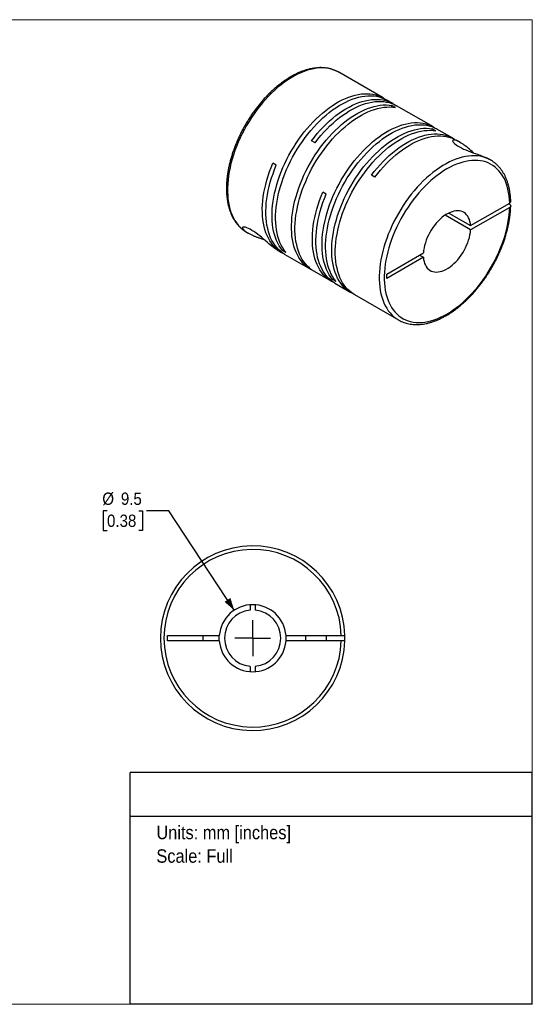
# Model space of a CAD drawing. Header units: millimetres. Extents: x 0 to 216, y 0 to 140.
# Tile 2 of 2: x 143 to 216, y 0 to 140. Entities that reach past the tile are written whole.
import ezdxf
from ezdxf.enums import TextEntityAlignment as Align

# ---------------------------------------------------------------- set-up
doc = ezdxf.new("R2010")
doc.units = ezdxf.units.MM
doc.header["$LTSCALE"] = 0.5
doc.linetypes.add('SLD-Solid', pattern=[0])
doc.layers.add('SLD-0', color=7, linetype='SLD-Solid', lineweight=25)
doc.layers.add('TEXT', color=140, linetype='SLD-Solid', lineweight=25)
doc.styles.add('SLDTEXTSTYLE0', font='GOTHIC.TTF', dxfattribs={"width": 0.913})
doc.dimstyles.new('SLDDIMSTYLE4', dxfattribs={"dimtxt": 1.75, "dimasz": 1.75, "dimexe": 0, "dimexo": 0.0625, "dimgap": 0.4375, "dimtad": 0, "dimtih": 1, "dimtoh": 1, "dimdec": 1, "dimrnd": 1e-09, "dimzin": 12, "dimdsep": 46, "dimtxsty": 'SLDTEXTSTYLE0', "dimsah": 1, "dimcen": 0, "dimadec": 0, "dimazin": 3, "dimtfac": 1, "dimtdec": 1, "dimtofl": 0, "dimtmove": 0, "dimatfit": 3, "dimfxl": 0, "dimfrac": 2, "dimtolj": 1, "dimtzin": 12, "dimarcsym": 0})

# ---------------------------------------------------------------- blocks, each defined once
blk = doc.blocks.new('SW_NOTE_0')
at = {"layer": 'TEXT', "color": 0, "insert": (0, 2.43), "char_height": 1.905, "attachment_point": 1, "style": 'SLDTEXTSTYLE0'}
blk.add_mtext('Units: mm [inches]', dxfattribs=at)
blk = doc.blocks.new('SW_NOTE_0_1')
at = {"layer": 'TEXT', "color": 0, "insert": (0, 2.43), "char_height": 1.905, "attachment_point": 1, "style": 'SLDTEXTSTYLE0'}
blk.add_mtext('Scale: Full', dxfattribs=at)
blk = doc.blocks.new('Block1')
at = {"layer": 'TEXT'}
for p, q in [((215.9, 32.88), (158.75, 32.88)), ((158.75, 0), (158.75, 32.88)), ((215.9, 0), (215.9, 32.88)), ((158.75, 26.7), (215.9, 26.7)), ((215.9, 0), (158.75, 0))]:
    blk.add_line(p, q, dxfattribs=at)
at = {"layer": 'TEXT', "color": 140}
for name, p in [('SW_NOTE_0', (162.49, 22.9)), ('SW_NOTE_0_1', (162.49, 19.56))]:
    blk.add_blockref(name, p, dxfattribs=at)
at = {"layer": 'TEXT', "color": 140, "style": 'SLDTEXTSTYLE0', "width": 0.913, "flags": 2}
for tag, height, p in [('AUTOATTR0', 2.12, (176.78, 28.35)), ('AUTOATTR1_0', 2.38, (166.91, 14.94)), ('AUTOATTR1_1', 2.38, (161.05, 11.86)), ('AUTOATTR1_2', 2.38, (167.57, 8.78))]:
    blk.add_attdef(tag, text='', height=height, dxfattribs=at).set_placement(p, align=Align.BOTTOM_LEFT)
blk = doc.blocks.new('Block2')
at = {"color": 7, "linetype": 'SLD-Solid', "lineweight": 18}
for p, q in [((0, 139.7), (215.9, 139.7)), ((0, 139.7), (0, 0)), ((215.9, 139.7), (215.9, 0)), ((0, 0), (215.9, 0))]:
    blk.add_line(p, q, dxfattribs=at)
blk = doc.blocks.new('_D_5')
at = {"layer": 'SLD-0'}
for p, q in [((155.48, 70.02), (154.95, 70.02)), ((154.95, 70.02), (154.95, 67.24)), ((160.01, 70.02), (160.54, 70.02)), ((160.54, 70.02), (160.54, 67.24)), ((164.25, 70.02), (161.08, 70.02)), ((173.55, 55.91), (164.25, 70.02)), ((154.95, 67.24), (155.48, 67.24)), ((160.54, 67.24), (160.01, 67.24))]:
    blk.add_line(p, q, dxfattribs=at)
blk.add_solid([(173.55, 55.91), (173.01, 57.65), (172.17, 57.1)], dxfattribs=at)
at = {"layer": 'SLD-0', "char_height": 1.75, "attachment_point": 1, "style": 'SLDTEXTSTYLE0'}
for s, insert in [('%%c', (154.81, 72.61)), ('9.5', (157.45, 72.61)), ('0.38', (155.48, 69.48))]:
    blk.add_mtext(s, dxfattribs=dict(at, insert=insert))
blk = doc.blocks.new('SW_CENTERMARKSYMBOL_2')
at = {"layer": 'SLD-0', "color": 0}
for q in [(0, 2.54), (-2.54, 0), (0, -2.54), (2.54, 0)]:
    blk.add_line((0, 0), q, dxfattribs=at)

msp = doc.modelspace()

# ---------------------------------------------------------------- linework, layer by layer
for p, q in [((194.73, 128.59), (188.41, 132.24)), ((188.42, 132.23), (188.41, 132.24)), ((196.11, 127.79), (195.24, 128.3)), ((196.46, 127.25), (195.96, 127.54)), ((195.96, 127.3), (195.96, 127.54)), ((201.84, 124.48), (196.61, 127.5)), ((202.19, 123.94), (201.69, 124.23)), ((201.69, 124), (201.69, 124.23)), ((204.6, 122.89), (202.34, 124.19)), ((185.04, 122.25), (184.54, 122.53)), ((205.63, 122.29), (205.1, 122.6)), ((179.52, 119.05), (179.02, 119.34)), ((209.97, 119.79), (209.79, 119.9)), ((193.53, 117.35), (193.03, 117.64)), ((186.63, 114.95), (186.13, 115.24)), ((207.13, 110.48), (212.68, 113.69)), ((212.68, 113.48), (212.5, 113.58)), ((207.13, 109.87), (203.51, 111.96)), ((204.04, 112.27), (207.13, 110.48)), ((212.68, 113.07), (207.13, 109.87)), ((175.31, 109.55), (175.49, 109.44)), ((179.65, 107.04), (180.26, 106.69)), ((180.4, 106.95), (180.6, 107.06)), ((180.9, 106.66), (180.4, 106.95)), ((180.76, 106.4), (184.39, 104.3)), ((195.22, 103.61), (200.42, 106.61)), ((199.89, 106.3), (200.42, 105.99)), ((200.42, 105.99), (195.22, 102.99)), ((184.89, 104.01), (187.36, 102.59)), ((195.22, 102.99), (195.22, 103.61)), ((187.51, 102.85), (187.71, 102.96)), ((188.01, 102.56), (187.51, 102.85)), ((187.86, 102.3), (190.12, 101)), ((190.62, 100.71), (196.87, 97.1)), ((196.87, 97.1), (196.89, 97.09)), ((175.8, 56.68), (175.8, 55.92)), ((176.55, 55.92), (176.55, 56.68)), ((164.07, 52.31), (171.43, 52.31)), ((164.07, 51.56), (164.07, 52.31)), ((169.07, 52.31), (169.07, 51.56)), ((171.41, 51.94), (171.43, 52.31)), ((171.43, 51.56), (171.41, 51.94)), ((180.92, 52.31), (188.77, 52.31)), ((183.67, 52.31), (183.67, 51.56)), ((186.67, 51.56), (186.67, 52.31)), ((171.43, 51.56), (164.07, 51.56)), ((188.77, 51.56), (180.92, 51.56)), ((175.8, 47.95), (175.8, 47.19)), ((176.55, 47.19), (176.55, 47.95))]:
    msp.add_line(p, q)
at = {"flags": 128}
for points in [[(188.41, 132.24), (188.4, 132.24), (188.06, 132.42), (187.7, 132.56), (187.33, 132.68), (186.95, 132.77), (186.55, 132.82), (186.14, 132.85), (185.72, 132.85), (185.29, 132.81), (184.85, 132.74), (184.4, 132.65), (183.95, 132.52), (183.49, 132.36), (183.02, 132.18), (182.56, 131.96), (182.09, 131.72), (181.62, 131.45), (181.15, 131.15), (180.69, 130.83), (180.22, 130.48), (179.76, 130.11), (179.31, 129.71), (178.86, 129.29), (178.42, 128.85), (177.99, 128.38), (177.57, 127.9), (177.16, 127.4), (176.76, 126.89), (176.38, 126.36), (176.01, 125.81), (175.65, 125.25), (175.31, 124.69), (174.99, 124.11), (174.68, 123.52), (174.39, 122.93), (174.13, 122.33), (173.88, 121.72), (173.65, 121.12), (173.44, 120.51), (173.26, 119.91), (173.09, 119.31), (172.95, 118.71), (172.84, 118.12), (172.74, 117.53), (172.67, 116.96), (172.62, 116.39), (172.6, 115.84), (172.6, 115.29), (172.62, 114.77), (172.66, 114.26), (172.73, 113.76), (172.83, 113.28), (172.94, 112.83), (173.08, 112.39), (173.25, 111.98), (173.43, 111.58), (173.64, 111.22), (173.86, 110.87), (174.11, 110.56), (174.38, 110.26), (174.66, 110), (174.97, 109.77), (175.29, 109.56), (175.31, 109.55)], [(180.4, 106.95), (180.16, 107.27), (179.93, 107.61), (179.73, 107.98), (179.55, 108.38), (179.39, 108.79), (179.26, 109.23), (179.14, 109.69), (179.05, 110.17), (178.99, 110.66), (178.94, 111.17), (178.92, 111.7), (178.93, 112.24), (178.95, 112.8), (179, 113.36), (179.08, 113.94), (179.17, 114.52), (179.29, 115.11), (179.44, 115.71), (179.6, 116.31), (179.79, 116.91), (180, 117.51), (180.22, 118.11), (180.47, 118.72), (180.74, 119.31), (181.03, 119.9), (181.33, 120.49), (181.66, 121.06), (182, 121.63), (182.35, 122.18), (182.72, 122.73), (183.11, 123.26), (183.5, 123.77), (183.91, 124.27), (184.33, 124.75), (184.76, 125.21), (185.2, 125.64), (185.65, 126.06), (186.1, 126.46), (186.56, 126.83), (187.02, 127.18), (187.48, 127.5), (187.95, 127.8), (188.42, 128.07), (188.88, 128.31), (189.35, 128.52), (189.81, 128.71), (190.27, 128.87), (190.72, 128.99), (191.17, 129.09), (191.61, 129.16), (192.03, 129.19), (192.45, 129.2), (192.86, 129.17), (193.26, 129.12), (193.65, 129.03), (194.02, 128.92), (194.37, 128.77), (194.71, 128.6), (194.98, 128.43)], [(180.9, 106.66), (180.66, 106.98), (180.44, 107.32), (180.23, 107.69), (180.05, 108.09), (179.9, 108.5), (179.76, 108.94), (179.65, 109.4), (179.56, 109.88), (179.49, 110.37), (179.44, 110.88), (179.42, 111.41), (179.43, 111.95), (179.45, 112.51), (179.51, 113.07), (179.58, 113.65), (179.68, 114.23), (179.8, 114.82), (179.94, 115.42), (180.1, 116.02), (180.29, 116.62), (180.5, 117.22), (180.73, 117.83), (180.98, 118.43), (181.24, 119.02), (181.53, 119.61), (181.84, 120.2), (182.16, 120.77), (182.5, 121.34), (182.86, 121.9), (183.23, 122.44), (183.61, 122.97), (184.01, 123.48), (184.42, 123.98), (184.84, 124.46), (185.27, 124.92), (185.7, 125.36), (186.15, 125.77), (186.6, 126.17), (187.06, 126.54), (187.52, 126.89), (187.99, 127.21), (188.45, 127.51), (188.92, 127.78), (189.39, 128.02), (189.85, 128.23), (190.31, 128.42), (190.77, 128.58), (191.22, 128.7), (191.67, 128.8), (192.11, 128.87), (192.54, 128.9), (192.96, 128.91), (193.37, 128.88), (193.76, 128.83), (194.15, 128.74), (194.52, 128.63), (194.87, 128.48), (195.21, 128.31), (195.24, 128.3)], [(184.65, 104.17), (184.37, 104.32), (184.05, 104.52), (183.74, 104.76), (183.46, 105.02), (183.19, 105.31), (182.95, 105.63), (182.72, 105.97), (182.52, 106.34), (182.33, 106.73), (182.17, 107.14), (182.03, 107.58), (181.92, 108.03), (181.82, 108.5), (181.75, 109), (181.71, 109.51), (181.68, 110.03), (181.68, 110.57), (181.71, 111.12), (181.75, 111.69), (181.82, 112.26), (181.92, 112.84), (182.03, 113.43), (182.17, 114.03), (182.33, 114.63), (182.52, 115.23), (182.72, 115.83), (182.95, 116.44), (183.19, 117.04), (183.46, 117.63), (183.74, 118.23), (184.05, 118.81), (184.37, 119.39), (184.71, 119.96), (185.06, 120.51), (185.43, 121.06), (185.81, 121.59), (186.2, 122.11), (186.61, 122.6), (187.03, 123.09), (187.46, 123.55), (187.9, 123.99), (188.34, 124.41), (188.79, 124.81), (189.25, 125.19), (189.71, 125.54), (190.18, 125.87), (190.64, 126.17), (191.11, 126.44), (191.58, 126.69), (192.04, 126.9), (192.5, 127.09), (192.96, 127.25), (193.41, 127.38), (193.86, 127.48), (194.3, 127.56), (194.73, 127.6), (195.15, 127.61), (195.56, 127.59), (195.96, 127.54)], [(184.89, 104.01), (184.87, 104.03), (184.55, 104.23), (184.25, 104.47), (183.96, 104.73), (183.7, 105.02), (183.45, 105.34), (183.22, 105.68), (183.02, 106.05), (182.84, 106.44), (182.67, 106.85), (182.54, 107.29), (182.42, 107.74), (182.32, 108.22), (182.25, 108.71), (182.21, 109.22), (182.18, 109.74), (182.18, 110.28), (182.21, 110.83), (182.25, 111.4), (182.32, 111.97), (182.42, 112.55), (182.54, 113.14), (182.67, 113.74), (182.84, 114.34), (183.02, 114.94), (183.22, 115.54), (183.45, 116.15), (183.7, 116.75), (183.96, 117.34), (184.25, 117.94), (184.55, 118.52), (184.87, 119.1), (185.21, 119.67), (185.56, 120.22), (185.93, 120.77), (186.31, 121.3), (186.71, 121.82), (187.11, 122.31), (187.53, 122.8), (187.96, 123.26), (188.4, 123.7), (188.84, 124.12), (189.29, 124.52), (189.75, 124.9), (190.21, 125.25), (190.68, 125.58), (191.14, 125.88), (191.61, 126.15), (192.08, 126.4), (192.54, 126.61), (193, 126.8), (193.46, 126.96), (193.92, 127.09), (194.36, 127.19), (194.8, 127.27), (195.23, 127.31), (195.66, 127.32), (196.07, 127.3), (196.46, 127.25)], [(184.54, 122.53), (184.94, 123.05), (185.35, 123.54), (185.77, 124.02), (186.2, 124.47), (186.64, 124.91), (187.09, 125.33), (187.54, 125.72), (188, 126.09), (188.46, 126.43), (188.93, 126.75), (189.4, 127.04), (189.86, 127.31), (190.33, 127.55), (190.79, 127.76), (191.26, 127.94), (191.71, 128.09), (192.16, 128.21), (192.61, 128.3), (193.05, 128.37), (193.47, 128.4), (193.89, 128.4), (194.3, 128.37), (194.7, 128.31), (195.08, 128.22), (195.45, 128.1), (195.8, 127.95), (196.14, 127.77), (196.36, 127.64)], [(185.04, 122.25), (185.44, 122.76), (185.85, 123.25), (186.28, 123.73), (186.71, 124.18), (187.15, 124.62), (187.59, 125.04), (188.05, 125.43), (188.5, 125.8), (188.97, 126.14), (189.43, 126.46), (189.9, 126.75), (190.37, 127.02), (190.83, 127.26), (191.3, 127.47), (191.76, 127.65), (192.21, 127.8), (192.67, 127.92), (193.11, 128.01), (193.55, 128.08), (193.98, 128.11), (194.4, 128.11), (194.8, 128.08), (195.2, 128.02), (195.58, 127.93), (195.95, 127.81), (196.3, 127.66), (196.61, 127.5)], [(187.51, 102.85), (187.26, 103.17), (187.04, 103.51), (186.84, 103.88), (186.66, 104.28), (186.5, 104.69), (186.36, 105.13), (186.25, 105.59), (186.16, 106.06), (186.09, 106.56), (186.05, 107.07), (186.03, 107.6), (186.03, 108.14), (186.06, 108.69), (186.11, 109.26), (186.18, 109.83), (186.28, 110.42), (186.4, 111.01), (186.54, 111.6), (186.71, 112.2), (186.89, 112.81), (187.1, 113.41), (187.33, 114.01), (187.58, 114.61), (187.85, 115.21), (188.14, 115.8), (188.44, 116.38), (188.76, 116.96), (189.1, 117.53), (189.46, 118.08), (189.83, 118.63), (190.21, 119.15), (190.61, 119.67), (191.02, 120.16), (191.44, 120.64), (191.87, 121.1), (192.31, 121.54), (192.75, 121.96), (193.21, 122.36), (193.66, 122.73), (194.13, 123.08), (194.59, 123.4), (195.06, 123.7), (195.52, 123.97), (195.99, 124.21), (196.46, 124.42), (196.92, 124.61), (197.38, 124.76), (197.83, 124.89), (198.27, 124.99), (198.71, 125.05), (199.14, 125.09), (199.56, 125.09), (199.97, 125.07), (200.37, 125.02), (200.75, 124.93), (201.12, 124.81), (201.48, 124.67), (201.82, 124.5), (202.09, 124.33)], [(188.01, 102.56), (187.76, 102.88), (187.54, 103.22), (187.34, 103.59), (187.16, 103.99), (187, 104.4), (186.87, 104.84), (186.75, 105.3), (186.66, 105.77), (186.59, 106.27), (186.55, 106.78), (186.53, 107.31), (186.53, 107.85), (186.56, 108.4), (186.61, 108.97), (186.69, 109.54), (186.78, 110.13), (186.9, 110.72), (187.04, 111.31), (187.21, 111.91), (187.4, 112.52), (187.6, 113.12), (187.83, 113.72), (188.08, 114.32), (188.35, 114.92), (188.64, 115.51), (188.94, 116.09), (189.27, 116.67), (189.61, 117.24), (189.96, 117.79), (190.33, 118.34), (190.72, 118.86), (191.11, 119.38), (191.52, 119.87), (191.94, 120.35), (192.37, 120.81), (192.81, 121.25), (193.26, 121.67), (193.71, 122.07), (194.17, 122.44), (194.63, 122.79), (195.09, 123.11), (195.56, 123.41), (196.03, 123.68), (196.49, 123.92), (196.96, 124.13), (197.42, 124.32), (197.88, 124.47), (198.33, 124.6), (198.78, 124.7), (199.21, 124.76), (199.64, 124.8), (200.06, 124.8), (200.47, 124.78), (200.87, 124.73), (201.25, 124.64), (201.62, 124.53), (201.98, 124.38), (202.32, 124.21), (202.34, 124.19)], [(190.38, 100.86), (190.1, 101.01), (189.78, 101.22), (189.47, 101.45), (189.19, 101.72), (188.92, 102.01), (188.68, 102.32), (188.45, 102.66), (188.24, 103.03), (188.06, 103.42), (187.9, 103.83), (187.76, 104.27), (187.64, 104.72), (187.55, 105.2), (187.48, 105.69), (187.43, 106.2), (187.41, 106.73), (187.41, 107.27), (187.43, 107.82), (187.48, 108.38), (187.55, 108.96), (187.64, 109.54), (187.76, 110.13), (187.9, 110.72), (188.06, 111.32), (188.24, 111.92), (188.45, 112.53), (188.68, 113.13), (188.92, 113.73), (189.19, 114.33), (189.47, 114.92), (189.78, 115.51), (190.1, 116.08), (190.43, 116.65), (190.79, 117.21), (191.15, 117.75), (191.54, 118.28), (191.93, 118.8), (192.34, 119.3), (192.76, 119.78), (193.19, 120.24), (193.62, 120.68), (194.07, 121.11), (194.52, 121.51), (194.98, 121.88), (195.44, 122.23), (195.9, 122.56), (196.37, 122.86), (196.84, 123.13), (197.3, 123.38), (197.77, 123.6), (198.23, 123.79), (198.69, 123.95), (199.14, 124.08), (199.59, 124.18), (200.03, 124.25), (200.46, 124.29), (200.88, 124.3), (201.29, 124.28), (201.69, 124.23)], [(190.62, 100.71), (190.6, 100.72), (190.28, 100.93), (189.97, 101.16), (189.69, 101.43), (189.42, 101.72), (189.18, 102.03), (188.95, 102.37), (188.75, 102.74), (188.56, 103.13), (188.4, 103.54), (188.26, 103.98), (188.15, 104.43), (188.05, 104.91), (187.98, 105.4), (187.93, 105.91), (187.91, 106.44), (187.91, 106.98), (187.93, 107.53), (187.98, 108.09), (188.05, 108.67), (188.15, 109.25), (188.26, 109.84), (188.4, 110.43), (188.56, 111.03), (188.75, 111.63), (188.95, 112.24), (189.18, 112.84), (189.42, 113.44), (189.69, 114.04), (189.97, 114.63), (190.28, 115.22), (190.6, 115.79), (190.94, 116.36), (191.29, 116.92), (191.66, 117.46), (192.04, 117.99), (192.43, 118.51), (192.84, 119.01), (193.26, 119.49), (193.69, 119.95), (194.13, 120.39), (194.57, 120.82), (195.02, 121.22), (195.48, 121.59), (195.94, 121.94), (196.4, 122.27), (196.87, 122.57), (197.34, 122.84), (197.8, 123.09), (198.27, 123.31), (198.73, 123.5), (199.19, 123.66), (199.64, 123.79), (200.09, 123.89), (200.53, 123.96), (200.96, 124), (201.38, 124.01), (201.79, 123.99), (202.19, 123.94)], [(193.03, 117.64), (193.43, 118.15), (193.84, 118.64), (194.26, 119.12), (194.69, 119.58), (195.13, 120.01), (195.58, 120.43), (196.03, 120.82), (196.49, 121.19), (196.95, 121.53), (197.42, 121.85), (197.88, 122.14), (198.35, 122.41), (198.82, 122.65), (199.28, 122.86), (199.74, 123.04), (200.2, 123.19), (200.65, 123.31), (201.09, 123.41), (201.53, 123.47), (201.96, 123.5), (202.38, 123.5), (202.79, 123.47), (203.18, 123.41), (203.56, 123.32), (203.93, 123.2), (204.28, 123.05), (204.62, 122.88), (204.84, 122.74)], [(193.53, 117.35), (193.93, 117.86), (194.34, 118.35), (194.76, 118.83), (195.19, 119.28), (195.63, 119.72), (196.07, 120.13), (196.53, 120.53), (196.98, 120.89), (197.45, 121.24), (197.91, 121.56), (198.38, 121.85), (198.84, 122.12), (199.31, 122.35), (199.77, 122.56), (200.23, 122.75), (200.69, 122.9), (201.14, 123.02), (201.58, 123.11), (202.02, 123.18), (202.45, 123.21), (202.87, 123.21), (203.27, 123.18), (203.67, 123.13), (204.05, 123.04), (204.42, 122.92), (204.77, 122.77), (205.1, 122.6)], [(207.56, 120.79), (207.53, 120.82), (207.36, 120.98), (207.18, 121.13), (206.96, 121.33), (206.77, 121.48), (206.62, 121.6), (206.5, 121.7), (206.35, 121.82), (206.2, 121.92), (206.07, 122.02), (205.88, 122.14), (205.71, 122.24), (205.56, 122.34), (205.41, 122.41), (205.28, 122.47), (205.11, 122.55), (204.96, 122.6), (204.83, 122.62), (204.73, 122.63), (204.64, 122.61), (204.59, 122.57), (204.57, 122.51), (204.59, 122.43), (204.65, 122.32), (204.75, 122.21), (204.89, 122.08), (205.07, 121.94), (205.29, 121.79), (205.54, 121.65), (205.82, 121.5), (206.13, 121.35), (206.45, 121.22), (206.78, 121.08), (207.12, 120.95), (207.46, 120.83), (207.78, 120.71), (208.09, 120.6), (208.3, 120.53), (208.5, 120.46), (208.69, 120.39), (209.02, 120.26), (209.33, 120.13), (209.61, 119.99), (209.61, 119.99)], [(209.95, 119.8), (209.62, 119.97), (209.26, 120.12), (208.89, 120.23), (208.5, 120.32), (208.1, 120.38), (207.69, 120.4), (207.27, 120.39), (206.84, 120.36), (206.4, 120.29), (205.95, 120.19), (205.5, 120.07), (205.04, 119.91), (204.58, 119.72), (204.11, 119.51), (203.64, 119.26), (203.17, 118.99), (202.7, 118.69), (202.24, 118.37), (201.77, 118.02), (201.32, 117.64), (200.86, 117.24), (200.41, 116.82), (199.98, 116.38), (199.54, 115.92), (199.12, 115.44), (198.71, 114.94), (198.32, 114.42), (197.93, 113.89), (197.56, 113.34), (197.21, 112.79), (196.87, 112.22), (196.54, 111.64), (196.24, 111.05), (195.95, 110.46), (195.68, 109.86), (195.44, 109.25), (195.21, 108.65), (195, 108.04), (194.82, 107.44), (194.66, 106.84), (194.52, 106.24), (194.4, 105.65), (194.3, 105.06), (194.23, 104.49), (194.19, 103.92), (194.16, 103.37), (194.16, 102.83), (194.19, 102.3), (194.23, 101.79), (194.3, 101.29), (194.4, 100.82), (194.52, 100.36), (194.66, 99.93), (194.82, 99.51), (195, 99.12), (195.21, 98.75), (195.44, 98.41), (195.68, 98.1), (195.95, 97.81), (196.24, 97.54), (196.54, 97.31), (196.87, 97.1), (196.87, 97.1)], [(180.51, 106.55), (180.26, 106.69), (179.94, 106.89), (179.64, 107.12), (179.35, 107.38), (179.08, 107.67), (178.84, 107.98), (178.61, 108.32), (178.4, 108.68), (178.22, 109.07), (178.05, 109.48), (177.91, 109.91), (177.79, 110.36), (177.7, 110.84), (177.62, 111.33), (177.57, 111.83), (177.55, 112.35), (177.54, 112.89), (177.56, 113.44), (177.61, 114), (177.68, 114.57), (177.77, 115.16), (177.88, 115.74), (178.02, 116.34), (178.17, 116.93), (178.35, 117.54), (178.56, 118.14), (178.78, 118.74), (179.02, 119.34)], [(180.76, 106.4), (180.46, 106.59), (180.15, 106.82), (179.86, 107.08), (179.6, 107.37), (179.35, 107.68), (179.12, 108.02), (178.91, 108.38), (178.72, 108.77), (178.56, 109.18), (178.42, 109.61), (178.3, 110.06), (178.2, 110.53), (178.13, 111.02), (178.08, 111.53), (178.05, 112.05), (178.05, 112.59), (178.07, 113.14), (178.11, 113.7), (178.18, 114.28), (178.27, 114.86), (178.38, 115.45), (178.52, 116.04), (178.67, 116.64), (178.86, 117.24), (179.06, 117.85), (179.28, 118.45), (179.52, 119.05)], [(212.68, 113.69), (212.66, 114.2), (212.61, 114.7), (212.53, 115.18), (212.44, 115.64), (212.32, 116.08), (212.18, 116.51), (212.02, 116.91), (211.83, 117.28), (211.63, 117.64), (211.4, 117.97), (211.15, 118.27), (210.88, 118.54), (210.6, 118.79), (210.3, 119.01), (209.98, 119.21), (209.64, 119.37), (209.29, 119.51), (208.92, 119.61), (208.54, 119.68), (208.14, 119.73), (207.74, 119.74), (207.32, 119.72), (206.9, 119.68), (206.46, 119.6), (206.02, 119.49), (205.58, 119.36), (205.13, 119.19), (204.67, 118.99), (204.22, 118.77), (203.76, 118.52), (203.3, 118.24), (202.84, 117.93), (202.39, 117.6), (201.94, 117.25), (201.49, 116.87), (201.05, 116.46), (200.62, 116.04), (200.2, 115.59), (199.78, 115.13), (199.38, 114.65), (198.98, 114.15), (198.6, 113.63), (198.24, 113.1), (197.89, 112.56), (197.55, 112.01), (197.23, 111.44), (196.93, 110.87), (196.65, 110.29), (196.38, 109.71), (196.13, 109.12), (195.91, 108.53), (195.7, 107.94), (195.52, 107.34), (195.36, 106.76), (195.22, 106.17), (195.1, 105.59), (195.01, 105.02), (194.94, 104.46), (194.89, 103.9), (194.87, 103.36), (194.87, 102.83), (194.89, 102.32), (194.94, 101.82), (195.01, 101.34), (195.1, 100.87), (195.22, 100.43), (195.36, 100), (195.52, 99.6), (195.7, 99.22), (195.91, 98.87), (196.13, 98.54), (196.38, 98.23), (196.65, 97.95), (196.93, 97.7), (197.23, 97.48), (197.55, 97.28), (197.89, 97.12), (198.24, 96.98), (198.6, 96.88), (198.98, 96.8), (199.38, 96.75), (199.78, 96.74), (200.2, 96.75), (200.62, 96.8), (201.05, 96.87), (201.49, 96.98), (201.94, 97.11), (202.39, 97.28), (202.84, 97.47), (203.3, 97.69), (203.76, 97.94), (204.22, 98.22), (204.67, 98.52), (205.13, 98.85), (205.58, 99.2), (206.02, 99.58), (206.46, 99.98), (206.9, 100.41), (207.32, 100.85), (207.74, 101.31), (208.14, 101.79), (208.54, 102.29), (208.92, 102.81), (209.29, 103.33), (209.64, 103.87), (209.98, 104.43), (210.3, 104.99), (210.6, 105.56), (210.88, 106.14), (211.15, 106.73), (211.4, 107.31), (211.63, 107.9), (211.83, 108.5), (212.02, 109.09), (212.18, 109.68), (212.32, 110.26), (212.44, 110.84), (212.53, 111.41), (212.61, 111.98), (212.66, 112.53), (212.68, 113.07)], [(209.97, 119.79), (209.96, 119.8), (209.95, 119.8)], [(187.62, 102.45), (187.39, 102.57), (187.06, 102.78), (186.76, 103.01), (186.47, 103.27), (186.2, 103.55), (185.95, 103.87), (185.72, 104.21), (185.52, 104.57), (185.33, 104.96), (185.16, 105.37), (185.02, 105.8), (184.9, 106.25), (184.8, 106.72), (184.73, 107.21), (184.68, 107.72), (184.65, 108.24), (184.65, 108.78), (184.67, 109.33), (184.71, 109.89), (184.78, 110.46), (184.87, 111.05), (184.98, 111.63), (185.12, 112.23), (185.28, 112.83), (185.46, 113.43), (185.66, 114.03), (185.88, 114.64), (186.13, 115.24)], [(187.86, 102.3), (187.56, 102.49), (187.26, 102.72), (186.97, 102.98), (186.7, 103.27), (186.45, 103.58), (186.23, 103.92), (186.02, 104.28), (185.83, 104.67), (185.67, 105.08), (185.52, 105.51), (185.4, 105.96), (185.31, 106.43), (185.23, 106.92), (185.18, 107.43), (185.16, 107.95), (185.15, 108.49), (185.17, 109.04), (185.22, 109.6), (185.28, 110.17), (185.37, 110.76), (185.49, 111.34), (185.62, 111.94), (185.78, 112.54), (185.96, 113.14), (186.16, 113.74), (186.39, 114.35), (186.63, 114.95)], [(207.13, 110.48), (207.1, 110.79), (207.04, 111.08), (206.96, 111.35), (206.85, 111.6), (206.72, 111.82), (206.57, 112.02), (206.4, 112.19), (206.21, 112.33), (206.01, 112.44), (205.79, 112.52), (205.55, 112.57), (205.3, 112.59), (205.04, 112.57), (204.77, 112.53), (204.49, 112.45), (204.21, 112.34), (203.92, 112.21), (203.63, 112.04), (203.35, 111.85), (203.06, 111.63), (202.79, 111.38), (202.52, 111.12), (202.25, 110.83), (202, 110.52), (201.77, 110.2), (201.54, 109.86), (201.34, 109.51), (201.15, 109.15), (200.98, 108.79), (200.83, 108.42), (200.7, 108.05), (200.6, 107.68), (200.51, 107.31), (200.45, 106.96), (200.42, 106.61)], [(179.65, 107.04), (179.58, 107.08), (179.45, 107.16), (179.32, 107.25), (179.12, 107.4), (178.91, 107.56), (178.7, 107.73), (178.48, 107.91), (178.23, 108.12), (177.98, 108.33), (177.72, 108.56), (177.45, 108.78), (177.17, 109.01), (176.89, 109.23), (176.61, 109.44), (176.33, 109.63), (176.06, 109.81), (175.8, 109.96), (175.56, 110.08), (175.35, 110.18), (175.16, 110.24), (175, 110.27), (174.88, 110.28), (174.79, 110.26), (174.74, 110.22), (174.72, 110.16), (174.73, 110.11), (174.76, 110.05), (174.8, 109.98), (174.91, 109.86), (175.08, 109.71), (175.3, 109.56), (175.3, 109.56)], [(200.42, 105.99), (200.45, 105.69), (200.51, 105.4), (200.6, 105.13), (200.7, 104.88), (200.83, 104.66), (200.98, 104.46), (201.15, 104.29), (201.34, 104.15), (201.54, 104.04), (201.77, 103.96), (202, 103.91), (202.25, 103.89), (202.52, 103.91), (202.79, 103.95), (203.06, 104.03), (203.35, 104.13), (203.63, 104.27), (203.92, 104.44), (204.21, 104.63), (204.49, 104.85), (204.77, 105.09), (205.04, 105.36), (205.3, 105.65), (205.55, 105.96), (205.79, 106.28), (206.01, 106.62), (206.21, 106.97), (206.4, 107.32), (206.57, 107.69), (206.72, 108.06), (206.85, 108.43), (206.96, 108.8), (207.04, 109.16), (207.1, 109.52), (207.13, 109.87)]]:
    msp.add_lwpolyline(points, dxfattribs=at)
for radius, start, end in [(13.1, 1.6404, 358.3596), (12.6, 1.7055, 358.2945), (4.76, 4.5162, 175.4838), (4, 95.3794, 264.6206), (4, 275.3794, 84.6206), (4.76, 355.4838, 4.5162), (13.1, 358.3596, 1.6404), (4.76, 184.5162, 355.4838)]:
    msp.add_arc((176.17, 51.94), radius, start, end)
for points, knots in [([(188.41, 132.23), (188.38, 132.25), (188.23, 132.34), (187.97, 132.47), (187.62, 132.61), (187.25, 132.72), (186.88, 132.81), (186.49, 132.86), (186.09, 132.89), (185.69, 132.9), (185.27, 132.87), (184.84, 132.82), (184.41, 132.74), (183.97, 132.63), (183.53, 132.5), (183.08, 132.34), (182.63, 132.15), (182.18, 131.93), (181.73, 131.69), (181.28, 131.42), (180.83, 131.13), (180.39, 130.82), (179.94, 130.49), (179.51, 130.13), (179.07, 129.75), (178.65, 129.35), (178.23, 128.93), (177.82, 128.5), (177.42, 128.04), (177.03, 127.57), (176.65, 127.09), (176.28, 126.59), (175.93, 126.08), (175.59, 125.55), (175.26, 125.02), (174.95, 124.48), (174.65, 123.93), (174.37, 123.37), (174.11, 122.8), (173.86, 122.24), (173.63, 121.67), (173.42, 121.09), (173.23, 120.52), (173.06, 119.95), (172.91, 119.38), (172.78, 118.81), (172.67, 118.25), (172.58, 117.69), (172.52, 117.14), (172.47, 116.6), (172.45, 116.06), (172.44, 115.54), (172.46, 115.03), (172.51, 114.53), (172.57, 114.05), (172.66, 113.58), (172.76, 113.13), (172.89, 112.7), (173.04, 112.28), (173.22, 111.89), (173.41, 111.51), (173.62, 111.16), (173.85, 110.83), (174.1, 110.53), (174.37, 110.25), (174.66, 109.99), (174.96, 109.77), (175.18, 109.62), (175.3, 109.55), (175.31, 109.55)], [0, 0, 0, 0, 0.004961, 0.019788, 0.034617, 0.049466, 0.064353, 0.079294, 0.094297, 0.109368, 0.124507, 0.13971, 0.15497, 0.170278, 0.185624, 0.200999, 0.216395, 0.231805, 0.247222, 0.262641, 0.278058, 0.293472, 0.30888, 0.324282, 0.339677, 0.355065, 0.370447, 0.385823, 0.401193, 0.416558, 0.431919, 0.447276, 0.462631, 0.477983, 0.493334, 0.508684, 0.524035, 0.539387, 0.554741, 0.570097, 0.585456, 0.600819, 0.616187, 0.631561, 0.646941, 0.662328, 0.677723, 0.693126, 0.708537, 0.723956, 0.739383, 0.754817, 0.770256, 0.785698, 0.801139, 0.816573, 0.831995, 0.847396, 0.862767, 0.878098, 0.89338, 0.908602, 0.923757, 0.938841, 0.953854, 0.968801, 0.983693, 0.998544, 1, 1, 1, 1]), ([(209.61, 119.99), (209.65, 119.97), (209.72, 119.94), (209.77, 119.9), (209.79, 119.89)], [0, 0, 0, 0, 0.70858, 1, 1, 1, 1]), ([(212.83, 113.89), (212.83, 113.98), (212.82, 114.24), (212.79, 114.66), (212.73, 115.15), (212.65, 115.62), (212.55, 116.08), (212.42, 116.52), (212.28, 116.94), (212.11, 117.34), (211.93, 117.72), (211.72, 118.08), (211.49, 118.41), (211.25, 118.72), (210.98, 119.01), (210.7, 119.27), (210.41, 119.51), (210.16, 119.68), (210, 119.77), (209.95, 119.8)], [0, 0, 0, 0, 0.0335618, 0.0971005, 0.1606525, 0.224184, 0.2876705, 0.3510818, 0.4143822, 0.4775314, 0.5404871, 0.6032089, 0.6656627, 0.7278267, 0.7896958, 0.8512854, 0.912633, 0.9737959, 1, 1, 1, 1]), ([(196.89, 97.09), (196.91, 97.08), (197.04, 97), (197.28, 96.88), (197.63, 96.74), (197.99, 96.62), (198.37, 96.54), (198.76, 96.48), (199.15, 96.44), (199.56, 96.44), (199.98, 96.46), (200.4, 96.51), (200.83, 96.59), (201.27, 96.69), (201.71, 96.83), (202.16, 96.99), (202.61, 97.17), (203.06, 97.39), (203.51, 97.63), (203.96, 97.89), (204.41, 98.18), (204.86, 98.49), (205.3, 98.82), (205.74, 99.18), (206.17, 99.56), (206.6, 99.96), (207.02, 100.37), (207.43, 100.81), (207.83, 101.26), (208.22, 101.73), (208.6, 102.21), (208.97, 102.71), (209.32, 103.22), (209.67, 103.74), (209.99, 104.27), (210.31, 104.82), (210.61, 105.37), (210.89, 105.92), (211.15, 106.49), (211.4, 107.06), (211.63, 107.63), (211.84, 108.2), (212.03, 108.77), (212.2, 109.35), (212.36, 109.92), (212.49, 110.48), (212.6, 111.05), (212.69, 111.61), (212.76, 112.16), (212.8, 112.69), (212.82, 113.06), (212.83, 113.25), (212.83, 113.28)], [0, 0, 0, 0, 0.003683, 0.023762, 0.043841, 0.063946, 0.084102, 0.104328, 0.124638, 0.145041, 0.165535, 0.186116, 0.206775, 0.227501, 0.248279, 0.269097, 0.289945, 0.310811, 0.331687, 0.352568, 0.373446, 0.39432, 0.415186, 0.436044, 0.456892, 0.477732, 0.498562, 0.519385, 0.540199, 0.561007, 0.581809, 0.602606, 0.623399, 0.644189, 0.664977, 0.685765, 0.706553, 0.727342, 0.748133, 0.768928, 0.789726, 0.810531, 0.831342, 0.85216, 0.872987, 0.893824, 0.91467, 0.935528, 0.956396, 0.977276, 0.997062, 1, 1, 1, 1]), ([(212.68, 113.69), (212.71, 113.7), (212.76, 113.74), (212.8, 113.8), (212.83, 113.85), (212.83, 113.88), (212.83, 113.89)], [0, 0, 0, 0, 0.293523, 0.573311, 0.839357, 1, 1, 1, 1]), ([(212.68, 113.48), (212.7, 113.47), (212.73, 113.45), (212.77, 113.42), (212.8, 113.37), (212.82, 113.33), (212.83, 113.28), (212.82, 113.22), (212.8, 113.17), (212.75, 113.12), (212.7, 113.09), (212.68, 113.07)], [0, 0, 0, 0, 0.088954, 0.183449, 0.283484, 0.389059, 0.500174, 0.616827, 0.739017, 0.866742, 1, 1, 1, 1]), ([(175.3, 109.56), (175.34, 109.53), (175.43, 109.47), (175.58, 109.39), (175.75, 109.3), (175.94, 109.2), (176.13, 109.12), (176.31, 109.04), (176.48, 108.97), (176.67, 108.9), (176.86, 108.83), (177.04, 108.76), (177.25, 108.69), (177.48, 108.61), (177.65, 108.56), (177.74, 108.53), (177.75, 108.52)], [0, 0, 0, 0, 0.074301, 0.152629, 0.235007, 0.321455, 0.411992, 0.474459, 0.54344, 0.618939, 0.687519, 0.756217, 0.825033, 0.908798, 0.986598, 1, 1, 1, 1]), ([(188.77, 52.31), (188.79, 52.31), (188.84, 52.31), (188.91, 52.31), (188.97, 52.31), (189.03, 52.31), (189.09, 52.31), (189.13, 52.31), (189.17, 52.31), (189.2, 52.31), (189.23, 52.31), (189.25, 52.31), (189.26, 52.31), (189.27, 52.31), (189.27, 52.31), (189.27, 52.31)], [0, 0, 0, 0, 0.09287, 0.183082, 0.270637, 0.355534, 0.437774, 0.517355, 0.594278, 0.668543, 0.74015, 0.809099, 0.87539, 0.939023, 1, 1, 1, 1]), ([(189.27, 51.56), (189.27, 51.56), (189.26, 51.56), (189.25, 51.56), (189.22, 51.56), (189.18, 51.56), (189.12, 51.56), (189.05, 51.56), (188.97, 51.56), (188.87, 51.56), (188.8, 51.56), (188.77, 51.56)], [0, 0, 0, 0, 0.088954, 0.183449, 0.283484, 0.389059, 0.500174, 0.616827, 0.739017, 0.866742, 1, 1, 1, 1])]:
    msp.add_open_spline(points, degree=3, knots=knots)

# ---------------------------------------------------------------- block references
at = {"color": 7, "linetype": 'Continuous'}
for name in ['Block2', 'Block1']:
    msp.add_blockref(name, (0, 0), dxfattribs=at)
at = {"layer": 'SLD-0'}
msp.add_blockref('SW_CENTERMARKSYMBOL_2', (176.17, 51.94), dxfattribs=at)

# ---------------------------------------------------------------- dimensions: what is measured, and where the dimension line sits
dim = msp.add_diameter_dim_2p(p1=(178.79, 47.96), p2=(173.55, 55.91), dimstyle='SLDDIMSTYLE4', dxfattribs=at)
dim.commit()
dim.dimension.update_dxf_attribs({"geometry": '_D_5', "text_midpoint": (157.75, 70.02), "dimtype": 163})

doc.saveas('drawing.dxf')
